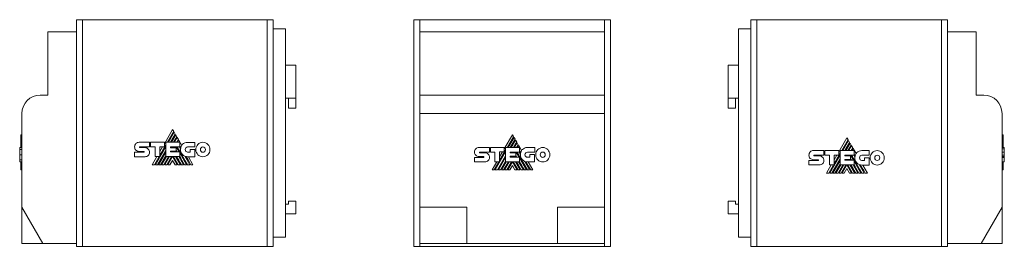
# Model space of a CAD drawing. Header units: millimetres. Extents: x 56 to 381, y 115 to 190.
import ezdxf

# ---------------------------------------------------------------- set-up
doc = ezdxf.new("R2010")
doc.units = ezdxf.units.MM
doc.linetypes.add('PHANTOM', pattern=[12.7, 6.35, -1.27, 1.27, -1.27, 1.27, -1.27])
doc.layers.add('___VS___', color=7, linetype='Continuous', lineweight=15)

msp = doc.modelspace()

# ---------------------------------------------------------------- linework, layer by layer
at = {"color": 7, "linetype": 'Continuous', "lineweight": 15}
for p, q in [((74.34, 185.73), (74.34, 189.73)), ((74.34, 189.73), (76.34, 189.73)), ((76.34, 114.73), (76.34, 189.73)), ((76.34, 189.73), (137.34, 189.73)), ((137.34, 114.73), (137.34, 189.73)), ((137.34, 189.73), (139.34, 189.73)), ((139.34, 114.73), (139.34, 189.73)), ((185.72, 114.73), (185.72, 189.73)), ((185.72, 189.73), (187.72, 189.73)), ((187.72, 185.73), (187.72, 189.73)), ((187.72, 189.73), (248.72, 189.73)), ((248.72, 185.73), (248.72, 189.73)), ((248.72, 189.73), (250.72, 189.73)), ((250.72, 114.73), (250.72, 189.73)), ((297.04, 114.73), (297.04, 189.73)), ((297.04, 189.73), (299.04, 189.73)), ((299.04, 114.73), (299.04, 189.73)), ((299.04, 189.73), (360.04, 189.73)), ((360.04, 114.73), (360.04, 189.73)), ((360.04, 189.73), (362.04, 189.73)), ((362.04, 185.73), (362.04, 189.73)), ((64.84, 164.73), (64.84, 185.73)), ((64.84, 185.73), (74.34, 185.73)), ((74.34, 115.73), (74.34, 185.73)), ((143.34, 186.73), (139.34, 186.73)), ((143.34, 186.73), (143.34, 117.73)), ((248.72, 185.73), (187.72, 185.73)), ((187.72, 185.73), (187.72, 164.73)), ((248.72, 164.73), (248.72, 185.73)), ((293.04, 186.73), (297.04, 186.73)), ((293.04, 117.73), (293.04, 186.73)), ((362.04, 185.73), (362.04, 115.73)), ((371.54, 185.73), (362.04, 185.73)), ((371.54, 185.73), (371.54, 164.73)), ((146.84, 174.73), (143.34, 174.73)), ((146.84, 174.73), (146.84, 163.73)), ((289.54, 163.73), (289.54, 174.73)), ((289.54, 174.73), (293.04, 174.73)), ((64.84, 164.73), (62.34, 164.73)), ((146.84, 163.73), (143.34, 163.73)), ((144.34, 160.48), (144.34, 163.73)), ((146.84, 163.73), (146.84, 160.48)), ((187.72, 164.73), (248.72, 164.73)), ((187.72, 158.73), (187.72, 164.73)), ((248.72, 164.73), (248.72, 158.73)), ((289.54, 163.73), (293.04, 163.73)), ((289.54, 160.48), (289.54, 163.73)), ((292.04, 163.73), (292.04, 160.48)), ((371.54, 164.73), (374.04, 164.73)), ((146.84, 160.48), (144.34, 160.48)), ((289.54, 160.48), (292.04, 160.48)), ((56.34, 127.73), (56.34, 158.73)), ((248.72, 158.73), (187.72, 158.73)), ((187.72, 158.73), (187.72, 127.73)), ((248.72, 127.73), (248.72, 158.73)), ((380.04, 158.73), (380.04, 127.73)), ((106.09, 153.39), (103.37, 148.68)), ((106.45, 152.77), (106.09, 153.39)), ((55.93, 151.68), (56.34, 151.68)), ((55.93, 151.06), (55.93, 151.68)), ((55.93, 151.06), (56.34, 151.06)), ((55.93, 150.78), (55.93, 151.06)), ((55.93, 150.78), (56.34, 150.78)), ((55.93, 150.17), (55.93, 150.78)), ((55.93, 150.17), (56.34, 150.17)), ((55.93, 149.89), (55.93, 150.17)), ((55.93, 149.89), (56.34, 149.89)), ((55.93, 149.27), (55.93, 149.89)), ((104.36, 149.15), (106.45, 152.77)), ((106.62, 152.49), (104.69, 149.15)), ((105.4, 149.15), (106.97, 151.88)), ((107.13, 151.6), (105.72, 149.15)), ((106.43, 149.15), (107.49, 150.98)), ((106.97, 151.88), (106.62, 152.49)), ((107.65, 150.71), (106.75, 149.15)), ((107.49, 150.98), (107.13, 151.6)), ((107.47, 149.15), (108.01, 150.07)), ((108.01, 150.07), (107.65, 150.71)), ((108.16, 149.81), (107.79, 149.15)), ((109.12, 148.15), (108.16, 149.81)), ((218.34, 151.68), (215.61, 146.97)), ((216.61, 147.44), (218.7, 151.06)), ((218.86, 150.78), (216.93, 147.44)), ((217.64, 147.44), (219.22, 150.17)), ((219.38, 149.89), (217.96, 147.44)), ((218.7, 151.06), (218.34, 151.68)), ((219.22, 150.17), (218.86, 150.78)), ((219.74, 149.27), (219.38, 149.89)), ((328.81, 150.66), (326.09, 145.95)), ((327.08, 146.42), (329.17, 150.04)), ((329.34, 149.76), (327.41, 146.42)), ((329.17, 150.04), (328.81, 150.66)), ((329.69, 149.14), (329.34, 149.76)), ((380.45, 151.68), (380.04, 151.68)), ((380.45, 151.68), (380.45, 147.46)), ((55.59, 147.46), (55.93, 147.46)), ((55.59, 147.45), (56.34, 147.45)), ((55.59, 147.45), (55.93, 147.45)), ((55.93, 149.27), (56.34, 149.27)), ((55.93, 149), (55.93, 149.27)), ((55.93, 149), (56.34, 149)), ((55.93, 148.37), (55.93, 149)), ((55.93, 148.37), (56.34, 148.37)), ((55.93, 148.1), (55.93, 148.37)), ((55.93, 147.45), (55.93, 148.1)), ((55.93, 148.1), (56.34, 148.1)), ((95.05, 149.17), (98.48, 149.17)), ((95.25, 147.64), (98.48, 147.64)), ((95.26, 147.4), (97, 147.4)), ((98.48, 149.17), (98.48, 147.64)), ((98.82, 147.64), (98.82, 149.16)), ((98.82, 149.16), (103.37, 149.16)), ((100.3, 147.64), (98.82, 147.64)), ((100.3, 144.44), (100.3, 147.64)), ((100.4, 141.72), (103.83, 147.66)), ((101.11, 141.72), (103.83, 146.43)), ((101.85, 144.8), (103.83, 148.22)), ((103.37, 147.65), (101.85, 147.65)), ((101.85, 144.44), (101.85, 147.65)), ((102.77, 147.65), (101.85, 146.06)), ((103.37, 149.16), (103.37, 147.65)), ((103.83, 144.44), (103.83, 149.15)), ((103.83, 149.15), (108.47, 149.15)), ((105.37, 147.63), (108.47, 147.63)), ((105.37, 147.63), (105.37, 147.38)), ((105.37, 147.38), (107.22, 147.38)), ((105.73, 147.38), (105.87, 147.63)), ((106.45, 147.38), (106.59, 147.63)), ((106.76, 147.38), (106.91, 147.63)), ((107.22, 147.38), (107.22, 146.23)), ((107.47, 147.36), (107.63, 147.63)), ((107.47, 147.36), (108.26, 146)), ((108.34, 147.63), (108.75, 146.93)), ((108.47, 149.15), (108.47, 147.63)), ((111.06, 149.14), (113.45, 149.14)), ((113.45, 147.61), (111.06, 147.61)), ((111.88, 145.9), (111.88, 146.8)), ((111.88, 146.8), (113.39, 146.8)), ((113.39, 146.8), (113.39, 144.37)), ((113.45, 149.14), (113.45, 147.61)), ((207.3, 147.46), (210.73, 147.46)), ((210.73, 147.46), (210.73, 145.93)), ((211.07, 145.93), (211.07, 147.45)), ((211.07, 147.45), (215.61, 147.45)), ((214.1, 143.09), (216.07, 146.51)), ((215.61, 147.45), (215.61, 145.95)), ((216.07, 142.73), (216.07, 147.44)), ((216.07, 147.44), (220.72, 147.44)), ((218.68, 147.44), (219.74, 149.27)), ((219.89, 149), (219, 147.44)), ((219.72, 147.44), (220.26, 148.37)), ((220.26, 148.37), (219.89, 149)), ((220.41, 148.1), (220.03, 147.44)), ((221.36, 146.45), (220.41, 148.1)), ((220.72, 147.44), (220.72, 145.92)), ((223.31, 147.43), (225.69, 147.43)), ((225.69, 147.43), (225.69, 145.9)), ((317.78, 146.44), (321.2, 146.44)), ((321.2, 146.44), (321.2, 144.91)), ((321.54, 144.91), (321.54, 146.43)), ((321.54, 146.43), (326.09, 146.43)), ((326.09, 146.43), (326.09, 144.92)), ((326.55, 141.71), (326.55, 146.42)), ((326.55, 146.42), (331.19, 146.42)), ((328.12, 146.42), (329.69, 149.14)), ((329.85, 148.87), (328.44, 146.42)), ((329.15, 146.42), (330.21, 148.25)), ((330.37, 147.97), (329.47, 146.42)), ((330.21, 148.25), (329.85, 148.87)), ((330.19, 146.42), (330.73, 147.34)), ((330.73, 147.34), (330.37, 147.97)), ((330.89, 147.07), (330.51, 146.42)), ((331.84, 145.42), (330.89, 147.07)), ((331.19, 146.42), (331.19, 144.9)), ((333.78, 146.4), (336.17, 146.4)), ((336.17, 146.4), (336.17, 144.88)), ((380.79, 147.46), (380.04, 147.46)), ((93.55, 145.89), (96.56, 145.89)), ((97, 144.38), (93.55, 144.38)), ((96.56, 146.14), (95.06, 146.14)), ((100.92, 144.44), (99.35, 141.72)), ((100.08, 141.72), (101.65, 144.44)), ((100.3, 144.44), (101.85, 144.44)), ((101.43, 141.72), (103.83, 145.87)), ((102.14, 141.72), (103.83, 144.64)), ((102.46, 141.72), (104.03, 144.44)), ((103.17, 141.72), (104.75, 144.44)), ((103.49, 141.72), (105.07, 144.44)), ((103.83, 144.44), (108.44, 144.44)), ((104.2, 141.72), (105.78, 144.44)), ((104.53, 141.72), (106.08, 144.42)), ((106.08, 143.19), (105.23, 141.72)), ((105.37, 146.23), (107.22, 146.23)), ((105.37, 146.23), (105.37, 146)), ((105.37, 146), (108.44, 146)), ((105.65, 146), (105.78, 146.23)), ((105.96, 146), (106.1, 146.23)), ((107.64, 141.72), (106.08, 144.42)), ((106.08, 143.19), (106.93, 141.72)), ((107.96, 141.72), (106.39, 144.44)), ((107.09, 146.23), (107.22, 146)), ((107.09, 144.44), (108.67, 141.72)), ((108.12, 144.44), (109.7, 141.72)), ((108.44, 144.44), (108.44, 146)), ((108.44, 145.68), (110.73, 141.72)), ((110.11, 144.58), (111.76, 141.72)), ((111.06, 145.9), (111.88, 145.9)), ((113.39, 144.37), (111.08, 144.37)), ((112.83, 141.72), (111.3, 144.37)), ((205.8, 145.92), (205.8, 145.92)), ((205.8, 144.18), (208.81, 144.18)), ((205.8, 142.67), (205.8, 144.18)), ((208.81, 144.44), (207.31, 144.44)), ((207.5, 145.93), (210.73, 145.93)), ((207.51, 145.7), (209.25, 145.7)), ((212.54, 145.93), (211.07, 145.93)), ((212.54, 142.73), (212.54, 145.93)), ((212.65, 140.01), (216.07, 145.95)), ((213.36, 140.01), (216.07, 144.72)), ((213.68, 140.01), (216.07, 144.16)), ((215.61, 145.95), (214.1, 145.95)), ((214.1, 142.73), (214.1, 145.95)), ((215.02, 145.95), (214.1, 144.35)), ((217.62, 145.92), (220.72, 145.92)), ((217.62, 145.92), (217.62, 145.67)), ((217.62, 145.67), (219.46, 145.67)), ((217.62, 144.52), (219.46, 144.52)), ((217.62, 144.52), (217.62, 144.29)), ((217.62, 144.29), (220.69, 144.29)), ((217.89, 144.29), (218.03, 144.52)), ((217.97, 145.67), (218.12, 145.92)), ((218.21, 144.29), (218.34, 144.52)), ((218.69, 145.67), (218.84, 145.92)), ((219.01, 145.67), (219.15, 145.92)), ((219.34, 144.52), (219.47, 144.29)), ((219.46, 145.67), (219.46, 144.52)), ((219.72, 145.65), (219.88, 145.92)), ((219.72, 145.65), (220.51, 144.29)), ((220.59, 145.92), (221, 145.22)), ((220.69, 142.73), (220.69, 144.29)), ((220.69, 143.97), (222.98, 140.01)), ((225.69, 145.9), (223.31, 145.9)), ((223.31, 144.19), (224.13, 144.19)), ((224.13, 144.19), (224.13, 145.09)), ((224.13, 145.09), (225.64, 145.09)), ((225.64, 145.09), (225.64, 142.66)), ((316.28, 144.9), (316.28, 144.9)), ((316.28, 143.16), (319.28, 143.16)), ((319.28, 143.41), (317.78, 143.41)), ((317.97, 144.91), (321.2, 144.91)), ((317.98, 144.67), (319.72, 144.67)), ((323.02, 144.91), (321.54, 144.91)), ((323.02, 141.71), (323.02, 144.91)), ((323.12, 138.99), (326.55, 144.93)), ((323.83, 138.99), (326.55, 143.7)), ((324.15, 138.99), (326.55, 143.14)), ((324.57, 142.06), (326.55, 145.49)), ((326.09, 144.92), (324.57, 144.92)), ((324.57, 141.71), (324.57, 144.92)), ((325.49, 144.92), (324.57, 143.32)), ((328.09, 144.9), (331.19, 144.9)), ((328.09, 144.9), (328.09, 144.65)), ((328.09, 144.65), (329.94, 144.65)), ((328.09, 143.49), (329.94, 143.49)), ((328.09, 143.49), (328.09, 143.26)), ((328.09, 143.26), (331.16, 143.26)), ((328.37, 143.26), (328.5, 143.49)), ((328.45, 144.65), (328.59, 144.9)), ((328.68, 143.26), (328.82, 143.49)), ((329.17, 144.65), (329.31, 144.9)), ((329.48, 144.65), (329.63, 144.9)), ((329.81, 143.49), (329.94, 143.26)), ((329.94, 144.65), (329.94, 143.49)), ((330.19, 144.62), (330.35, 144.9)), ((330.19, 144.62), (330.98, 143.26)), ((331.07, 144.9), (331.47, 144.2)), ((331.16, 141.71), (331.16, 143.26)), ((336.17, 144.88), (333.78, 144.88)), ((333.78, 143.16), (334.61, 143.16)), ((334.61, 143.16), (334.61, 144.07)), ((334.61, 144.07), (336.11, 144.07)), ((336.11, 144.07), (336.11, 141.64)), ((380.79, 144.44), (380.04, 144.44)), ((380.79, 144.18), (380.04, 144.18)), ((380.79, 145.92), (380.79, 145.92)), ((380.79, 142.67), (380.79, 144.18)), ((55.59, 142.65), (56.34, 142.65)), ((55.93, 140.01), (55.93, 142.65)), ((55.93, 140.01), (56.34, 140.01)), ((209.25, 142.67), (205.8, 142.67)), ((213.17, 142.73), (211.59, 140.01)), ((211.59, 140.01), (212.32, 140.01)), ((212.32, 140.01), (213.89, 142.73)), ((212.54, 142.73), (214.1, 142.73)), ((212.65, 140.01), (213.36, 140.01)), ((213.68, 140.01), (214.39, 140.01)), ((214.39, 140.01), (216.07, 142.94)), ((214.71, 140.01), (216.28, 142.73)), ((214.71, 140.01), (215.42, 140.01)), ((215.42, 140.01), (216.99, 142.73)), ((215.74, 140.01), (217.31, 142.73)), ((215.74, 140.01), (216.45, 140.01)), ((216.07, 142.73), (220.69, 142.73)), ((216.45, 140.01), (218.03, 142.73)), ((216.77, 140.01), (218.33, 142.71)), ((216.77, 140.01), (217.48, 140.01)), ((218.33, 141.48), (217.48, 140.01)), ((219.89, 140.01), (218.33, 142.71)), ((218.33, 141.48), (219.18, 140.01)), ((220.21, 140.01), (218.63, 142.73)), ((219.18, 140.01), (219.89, 140.01)), ((219.34, 142.73), (220.92, 140.01)), ((220.21, 140.01), (220.92, 140.01)), ((220.37, 142.73), (221.94, 140.01)), ((221.24, 140.01), (221.94, 140.01)), ((222.27, 140.01), (222.98, 140.01)), ((222.35, 142.88), (224.01, 140.01)), ((223.3, 140.01), (224.01, 140.01)), ((225.64, 142.66), (223.32, 142.66)), ((225.08, 140.01), (223.55, 142.66)), ((224.36, 140.01), (225.08, 140.01)), ((319.72, 141.65), (316.28, 141.65)), ((323.64, 141.71), (322.07, 138.99)), ((322.8, 138.99), (324.37, 141.71)), ((323.02, 141.71), (324.57, 141.71)), ((324.86, 138.99), (326.55, 141.91)), ((325.18, 138.99), (326.75, 141.71)), ((325.89, 138.99), (327.47, 141.71)), ((326.22, 138.99), (327.79, 141.71)), ((326.55, 141.71), (331.16, 141.71)), ((326.93, 138.99), (328.5, 141.71)), ((327.25, 138.99), (328.8, 141.69)), ((328.8, 140.46), (327.95, 138.99)), ((330.36, 138.99), (328.8, 141.69)), ((328.8, 140.46), (329.65, 138.99)), ((330.69, 138.99), (329.11, 141.71)), ((329.81, 141.71), (331.39, 138.99)), ((330.84, 141.71), (332.42, 138.99)), ((331.16, 142.94), (333.45, 138.99)), ((332.83, 141.85), (334.48, 138.99)), ((336.11, 141.64), (333.8, 141.64)), ((335.56, 138.99), (334.02, 141.64)), ((380.79, 142.67), (380.04, 142.67)), ((380.45, 140.01), (380.04, 140.01)), ((380.45, 142.67), (380.45, 140.01)), ((380.45, 142.66), (380.79, 142.66)), ((380.79, 142.65), (380.45, 142.65)), ((380.79, 142.66), (380.79, 142.67)), ((56.34, 127.73), (63.27, 115.73)), ((56.34, 115.73), (56.34, 127.73)), ((144.34, 128.73), (143.34, 128.73)), ((144.34, 129.73), (144.34, 128.73)), ((146.84, 129.73), (144.34, 129.73)), ((146.84, 129.73), (146.84, 125.53)), ((187.72, 115.73), (187.72, 127.73)), ((187.72, 127.73), (203.22, 127.73)), ((203.22, 127.73), (203.22, 115.73)), ((233.22, 127.73), (248.72, 127.73)), ((233.22, 115.73), (233.22, 127.73)), ((248.72, 127.73), (248.72, 115.73)), ((289.54, 129.73), (292.04, 129.73)), ((289.54, 125.53), (289.54, 129.73)), ((292.04, 128.73), (292.04, 129.73)), ((293.04, 128.73), (292.04, 128.73)), ((373.12, 115.73), (380.04, 127.73)), ((380.04, 127.73), (380.04, 115.73)), ((146.84, 125.53), (143.34, 125.53)), ((289.54, 125.53), (293.04, 125.53)), ((143.34, 117.73), (139.34, 117.73)), ((293.04, 117.73), (297.04, 117.73)), ((63.27, 115.73), (56.34, 115.73)), ((63.27, 115.73), (74.34, 115.73)), ((74.34, 114.73), (74.34, 115.73)), ((74.34, 114.73), (76.34, 114.73)), ((76.34, 114.73), (137.34, 114.73)), ((137.34, 114.73), (139.34, 114.73)), ((185.72, 114.73), (187.72, 114.73)), ((203.22, 115.73), (187.72, 115.73)), ((187.72, 114.73), (187.72, 115.73)), ((187.72, 114.73), (248.72, 114.73)), ((203.22, 115.73), (233.22, 115.73)), ((248.72, 115.73), (233.22, 115.73)), ((248.72, 114.73), (248.72, 115.73)), ((248.72, 114.73), (250.72, 114.73)), ((297.04, 114.73), (299.04, 114.73)), ((299.04, 114.73), (360.04, 114.73)), ((360.04, 114.73), (362.04, 114.73)), ((362.04, 114.73), (362.04, 115.73)), ((373.12, 115.73), (362.04, 115.73)), ((373.12, 115.73), (380.04, 115.73))]:
    msp.add_line(p, q, dxfattribs=at)
at = {"color": 8, "linetype": 'Continuous', "lineweight": 15}
for p, q in [((55.59, 146.74), (56.34, 146.74)), ((380.79, 147.01), (380.04, 147.01)), ((55.59, 145.05), (56.34, 145.05)), ((55.59, 143.35), (56.34, 143.35)), ((380.79, 145.92), (380.04, 145.92)), ((380.79, 145.92), (380.04, 145.92)), ((380.79, 144.86), (380.04, 144.86)), ((380.79, 144.4), (380.04, 144.4)), ((380.79, 144.3), (380.04, 144.3)), ((380.79, 144.21), (380.04, 144.21))]:
    msp.add_line(p, q, dxfattribs=at)
at = {"color": 7, "linetype": 'Continuous', "lineweight": 15, "flags": 128}
for points in [[(112.11, 141.72), (111.63, 142.55), (111.18, 143.32), (110.85, 143.9), (110.54, 144.43)], [(224.36, 140.01), (223.43, 141.62), (222.79, 142.73)], [(334.83, 138.99), (334.35, 139.82), (333.9, 140.59), (333.57, 141.16), (333.26, 141.7)]]:
    msp.add_lwpolyline(points, dxfattribs=at)
at = {"color": 7, "linetype": 'Continuous', "lineweight": 15}
for centre, radius, start, end in [((62.34, 158.73), 6, 90, 180), ((374.04, 158.73), 6, 0, 90), ((111.08, 146.71), 2.34, 174.6401, 270), ((111.34, 146.82), 2.6, 149.0381, 166.8386), ((223.59, 145.11), 2.6, 149.0381, 166.8386), ((223.32, 145), 2.34, 174.6401, 270), ((333.8, 143.98), 2.34, 174.6401, 270), ((334.06, 144.08), 2.6, 149.0381, 166.8386)]:
    msp.add_arc(centre, radius, start, end, dxfattribs=at)
for points in [[(55.59, 147.45), (55.59, 147.45), (55.59, 147.18), (55.59, 146.74)], [(55.59, 146.74), (55.59, 146.31), (55.59, 145.71), (55.59, 145.05)], [(93.55, 147.63), (93.56, 148.06), (93.72, 148.44), (93.99, 148.72)], [(93.95, 146.57), (93.7, 146.82), (93.55, 147.17), (93.55, 147.63)], [(95.06, 146.14), (94.62, 146.16), (94.23, 146.3), (93.95, 146.57)], [(93.99, 148.72), (94.27, 149), (94.64, 149.17), (95.05, 149.17)], [(95.19, 147.61), (95.17, 147.58), (95.16, 147.55), (95.16, 147.51)], [(95.16, 147.51), (95.16, 147.48), (95.17, 147.45), (95.19, 147.43)], [(95.25, 147.64), (95.23, 147.64), (95.21, 147.63), (95.19, 147.61)], [(95.19, 147.43), (95.21, 147.42), (95.23, 147.4), (95.26, 147.4)], [(97, 147.4), (97.41, 147.4), (97.79, 147.23), (98.06, 146.94)], [(98.06, 146.94), (98.33, 146.66), (98.5, 146.26), (98.5, 145.83)], [(107.55, 146), (107.41, 146.25), (107.29, 146.45), (107.22, 146.58)], [(111.06, 141.72), (108.88, 145.48), (107.74, 147.45), (107.64, 147.63)], [(108.82, 147.41), (108.68, 147.65), (108.56, 147.84), (108.47, 148.01)], [(108.75, 146.93), (108.76, 147.09), (108.78, 147.26), (108.82, 147.41)], [(109.12, 148.15), (109.19, 148.28), (109.28, 148.39), (109.38, 148.49)], [(109.38, 148.49), (109.77, 148.89), (110.33, 149.14), (111.06, 149.14)], [(110.48, 147.36), (110.33, 147.21), (110.23, 146.99), (110.23, 146.76)], [(110.23, 146.76), (110.23, 146.52), (110.33, 146.3), (110.48, 146.15)], [(111.06, 147.61), (110.83, 147.61), (110.63, 147.51), (110.48, 147.36)], [(113.77, 146.76), (113.77, 147.42), (114.03, 148.02), (114.45, 148.45)], [(114.45, 145.06), (114.03, 145.5), (113.77, 146.09), (113.77, 146.76)], [(114.45, 148.45), (114.88, 148.89), (115.46, 149.16), (116.1, 149.16)], [(115.5, 147.38), (115.35, 147.22), (115.26, 147), (115.26, 146.76)], [(115.26, 146.76), (115.26, 146.51), (115.35, 146.29), (115.5, 146.13)], [(116.1, 147.63), (115.87, 147.63), (115.66, 147.54), (115.5, 147.38)], [(116.1, 149.16), (116.75, 149.16), (117.33, 148.89), (117.76, 148.45)], [(116.71, 147.38), (116.55, 147.54), (116.34, 147.63), (116.1, 147.63)], [(116.96, 146.76), (116.96, 147), (116.86, 147.22), (116.71, 147.38)], [(116.71, 146.13), (116.86, 146.29), (116.96, 146.51), (116.96, 146.76)], [(117.76, 148.45), (118.18, 148.02), (118.44, 147.42), (118.44, 146.76)], [(118.44, 146.76), (118.44, 146.09), (118.18, 145.5), (117.76, 145.06)], [(205.8, 145.92), (205.8, 146.35), (205.97, 146.73), (206.24, 147.01)], [(206.24, 147.01), (206.51, 147.29), (206.89, 147.46), (207.3, 147.46)], [(221.36, 146.45), (221.44, 146.57), (221.53, 146.68), (221.63, 146.78)], [(221.63, 146.78), (222.02, 147.18), (222.58, 147.43), (223.31, 147.43)], [(226.02, 145.05), (226.02, 145.71), (226.28, 146.31), (226.7, 146.74)], [(226.7, 146.74), (227.12, 147.18), (227.71, 147.45), (228.35, 147.45)], [(228.35, 147.45), (228.99, 147.45), (229.58, 147.18), (230, 146.74)], [(230, 146.74), (230.43, 146.31), (230.69, 145.71), (230.69, 145.05)], [(316.72, 145.98), (316.99, 146.26), (317.36, 146.44), (317.78, 146.44)], [(332.1, 145.76), (332.49, 146.16), (333.05, 146.4), (333.78, 146.4)], [(337.17, 145.72), (337.6, 146.15), (338.18, 146.42), (338.82, 146.42)], [(338.82, 146.42), (339.47, 146.42), (340.05, 146.15), (340.48, 145.72)], [(380.79, 147.01), (380.79, 147.29), (380.79, 147.46), (380.79, 147.46)], [(380.79, 145.92), (380.79, 146.35), (380.79, 146.73), (380.79, 147.01)], [(55.59, 145.05), (55.59, 144.38), (55.59, 143.79), (55.59, 143.35)], [(55.59, 143.35), (55.59, 142.92), (55.59, 142.65), (55.59, 142.65)], [(96.63, 146.11), (96.61, 146.13), (96.59, 146.14), (96.56, 146.14)], [(96.56, 145.89), (96.59, 145.89), (96.62, 145.9), (96.64, 145.92)], [(96.67, 146.01), (96.67, 146.04), (96.66, 146.08), (96.63, 146.11)], [(96.64, 145.92), (96.66, 145.94), (96.67, 145.97), (96.67, 146.01)], [(98.07, 144.8), (97.79, 144.54), (97.42, 144.38), (97, 144.38)], [(98.5, 145.83), (98.5, 145.42), (98.33, 145.06), (98.07, 144.8)], [(108.99, 141.72), (108.33, 142.87), (107.8, 143.77), (107.42, 144.44)], [(110.02, 141.72), (109.4, 142.8), (108.87, 143.71), (108.44, 144.45)], [(110.48, 146.15), (110.63, 145.99), (110.83, 145.9), (111.06, 145.9)], [(116.1, 144.36), (115.46, 144.36), (114.87, 144.63), (114.45, 145.06)], [(115.5, 146.13), (115.66, 145.97), (115.87, 145.88), (116.1, 145.88)], [(116.1, 145.88), (116.34, 145.88), (116.55, 145.97), (116.71, 146.13)], [(117.76, 145.06), (117.33, 144.63), (116.75, 144.36), (116.1, 144.36)], [(206.2, 144.86), (205.95, 145.11), (205.8, 145.46), (205.8, 145.92)], [(207.31, 144.44), (206.87, 144.45), (206.48, 144.59), (206.2, 144.86)], [(207.44, 145.9), (207.42, 145.87), (207.41, 145.84), (207.41, 145.8)], [(207.41, 145.8), (207.41, 145.77), (207.42, 145.75), (207.44, 145.73)], [(207.5, 145.93), (207.48, 145.93), (207.46, 145.92), (207.44, 145.9)], [(207.44, 145.73), (207.46, 145.71), (207.48, 145.7), (207.51, 145.7)], [(208.88, 144.4), (208.86, 144.42), (208.84, 144.44), (208.81, 144.44)], [(208.81, 144.18), (208.84, 144.18), (208.87, 144.19), (208.88, 144.21)], [(208.92, 144.3), (208.92, 144.33), (208.9, 144.37), (208.88, 144.4)], [(208.88, 144.21), (208.9, 144.23), (208.92, 144.27), (208.92, 144.3)], [(209.25, 145.7), (209.66, 145.7), (210.03, 145.52), (210.3, 145.23)], [(210.31, 143.09), (210.04, 142.83), (209.66, 142.67), (209.25, 142.67)], [(210.3, 145.23), (210.58, 144.95), (210.75, 144.55), (210.75, 144.13)], [(210.75, 144.13), (210.75, 143.71), (210.58, 143.35), (210.31, 143.09)], [(219.8, 144.29), (219.65, 144.54), (219.54, 144.74), (219.46, 144.88)], [(223.3, 140.01), (221.12, 143.77), (219.98, 145.74), (219.89, 145.92)], [(221.06, 145.7), (220.93, 145.94), (220.81, 146.14), (220.72, 146.3)], [(221, 145.22), (221.01, 145.39), (221.03, 145.55), (221.06, 145.7)], [(222.73, 145.65), (222.58, 145.5), (222.48, 145.28), (222.48, 145.05)], [(222.48, 145.05), (222.48, 144.81), (222.57, 144.59), (222.73, 144.44)], [(223.31, 145.9), (223.08, 145.9), (222.88, 145.81), (222.73, 145.65)], [(222.73, 144.44), (222.87, 144.28), (223.08, 144.19), (223.31, 144.19)], [(226.7, 143.35), (226.28, 143.79), (226.02, 144.38), (226.02, 145.05)], [(228.35, 142.65), (227.71, 142.65), (227.12, 142.92), (226.7, 143.35)], [(227.75, 145.67), (227.6, 145.51), (227.5, 145.29), (227.5, 145.05)], [(227.5, 145.05), (227.5, 144.8), (227.6, 144.58), (227.75, 144.42)], [(228.35, 145.93), (228.12, 145.93), (227.9, 145.83), (227.75, 145.67)], [(227.75, 144.42), (227.9, 144.27), (228.12, 144.17), (228.35, 144.17)], [(228.95, 145.67), (228.8, 145.83), (228.59, 145.93), (228.35, 145.93)], [(228.35, 144.17), (228.59, 144.17), (228.8, 144.27), (228.95, 144.42)], [(230, 143.35), (229.58, 142.92), (229, 142.65), (228.35, 142.65)], [(229.2, 145.05), (229.2, 145.29), (229.11, 145.51), (228.95, 145.67)], [(228.95, 144.42), (229.11, 144.58), (229.2, 144.8), (229.2, 145.05)], [(230.69, 145.05), (230.69, 144.38), (230.43, 143.79), (230, 143.35)], [(316.67, 143.84), (316.42, 144.08), (316.27, 144.44), (316.28, 144.9)], [(316.28, 144.9), (316.28, 145.32), (316.44, 145.71), (316.72, 145.98)], [(317.78, 143.41), (317.35, 143.42), (316.95, 143.56), (316.67, 143.84)], [(317.91, 144.88), (317.89, 144.85), (317.88, 144.81), (317.88, 144.78)], [(317.88, 144.78), (317.88, 144.75), (317.89, 144.72), (317.91, 144.7)], [(317.97, 144.91), (317.95, 144.91), (317.93, 144.9), (317.91, 144.88)], [(317.91, 144.7), (317.93, 144.68), (317.95, 144.67), (317.98, 144.67)], [(319.35, 143.38), (319.33, 143.4), (319.31, 143.41), (319.28, 143.41)], [(319.28, 143.16), (319.31, 143.16), (319.34, 143.17), (319.36, 143.19)], [(319.39, 143.27), (319.39, 143.31), (319.38, 143.35), (319.35, 143.38)], [(319.36, 143.19), (319.38, 143.21), (319.39, 143.24), (319.39, 143.27)], [(319.72, 144.67), (320.13, 144.67), (320.51, 144.49), (320.78, 144.21)], [(320.78, 144.21), (321.05, 143.92), (321.22, 143.53), (321.22, 143.1)], [(321.22, 143.1), (321.22, 142.69), (321.05, 142.33), (320.79, 142.07)], [(330.27, 143.26), (330.13, 143.52), (330.01, 143.72), (329.94, 143.85)], [(333.78, 138.99), (331.6, 142.75), (330.46, 144.71), (330.36, 144.9)], [(331.54, 144.68), (331.4, 144.91), (331.28, 145.11), (331.19, 145.27)], [(331.47, 144.2), (331.48, 144.36), (331.5, 144.52), (331.54, 144.68)], [(331.84, 145.42), (331.91, 145.54), (332, 145.66), (332.1, 145.76)], [(333.2, 144.63), (333.05, 144.47), (332.96, 144.26), (332.96, 144.02)], [(332.96, 144.02), (332.96, 143.78), (333.05, 143.57), (333.2, 143.41)], [(333.78, 144.88), (333.55, 144.88), (333.35, 144.78), (333.2, 144.63)], [(333.2, 143.41), (333.35, 143.26), (333.55, 143.16), (333.78, 143.16)], [(336.49, 144.02), (336.49, 144.68), (336.75, 145.29), (337.17, 145.72)], [(337.17, 142.33), (336.75, 142.76), (336.49, 143.36), (336.49, 144.02)], [(338.23, 144.65), (338.07, 144.49), (337.98, 144.27), (337.98, 144.02)], [(337.98, 144.02), (337.98, 143.78), (338.07, 143.56), (338.23, 143.4)], [(338.82, 144.9), (338.59, 144.9), (338.38, 144.8), (338.23, 144.65)], [(338.23, 143.4), (338.38, 143.24), (338.59, 143.14), (338.82, 143.14)], [(339.43, 144.64), (339.27, 144.8), (339.06, 144.9), (338.82, 144.9)], [(338.82, 143.14), (339.06, 143.14), (339.27, 143.24), (339.43, 143.4)], [(339.68, 144.02), (339.68, 144.27), (339.58, 144.49), (339.43, 144.64)], [(339.43, 143.4), (339.58, 143.56), (339.68, 143.78), (339.68, 144.02)], [(340.48, 145.72), (340.9, 145.28), (341.16, 144.68), (341.16, 144.02)], [(341.16, 144.02), (341.16, 143.36), (340.9, 142.76), (340.48, 142.33)], [(380.79, 144.86), (380.79, 145.11), (380.79, 145.46), (380.79, 145.92)], [(380.79, 144.44), (380.79, 144.45), (380.79, 144.59), (380.79, 144.86)], [(380.79, 144.3), (380.79, 144.33), (380.79, 144.37), (380.79, 144.4)], [(380.79, 144.21), (380.79, 144.23), (380.79, 144.27), (380.79, 144.3)], [(380.79, 144.18), (380.79, 144.18), (380.79, 144.19), (380.79, 144.21)], [(221.24, 140.01), (220.58, 141.16), (220.05, 142.06), (219.66, 142.73)], [(222.27, 140.01), (221.64, 141.09), (221.12, 142), (220.69, 142.74)], [(320.79, 142.07), (320.52, 141.8), (320.14, 141.65), (319.72, 141.65)], [(331.71, 138.99), (331.05, 140.13), (330.52, 141.04), (330.14, 141.71)], [(332.74, 138.99), (332.12, 140.07), (331.59, 140.98), (331.16, 141.72)], [(338.82, 141.63), (338.18, 141.63), (337.6, 141.9), (337.17, 142.33)], [(340.48, 142.33), (340.05, 141.9), (339.47, 141.63), (338.82, 141.63)]]:
    msp.add_open_spline(points, degree=3, dxfattribs=at)
at = {"layer": '___VS___', "linetype": 'PHANTOM'}
for p, q in [((93.55, 145.89), (93.55, 144.38)), ((316.28, 143.16), (316.28, 141.65)), ((99.35, 141.72), (100.08, 141.72)), ((100.4, 141.72), (101.11, 141.72)), ((101.43, 141.72), (102.14, 141.72)), ((102.46, 141.72), (103.17, 141.72)), ((103.49, 141.72), (104.2, 141.72)), ((104.53, 141.72), (105.23, 141.72)), ((106.93, 141.72), (107.64, 141.72)), ((107.96, 141.72), (108.67, 141.72)), ((108.99, 141.72), (109.7, 141.72)), ((110.02, 141.72), (110.73, 141.72)), ((111.06, 141.72), (111.76, 141.72)), ((112.11, 141.72), (112.83, 141.72)), ((322.07, 138.99), (322.8, 138.99)), ((323.12, 138.99), (323.83, 138.99)), ((324.15, 138.99), (324.86, 138.99)), ((325.18, 138.99), (325.89, 138.99)), ((326.22, 138.99), (326.93, 138.99)), ((327.25, 138.99), (327.95, 138.99)), ((329.65, 138.99), (330.36, 138.99)), ((330.69, 138.99), (331.39, 138.99)), ((331.71, 138.99), (332.42, 138.99)), ((332.74, 138.99), (333.45, 138.99)), ((333.78, 138.99), (334.48, 138.99)), ((334.83, 138.99), (335.56, 138.99))]:
    msp.add_line(p, q, dxfattribs=at)

doc.saveas('drawing.dxf')
